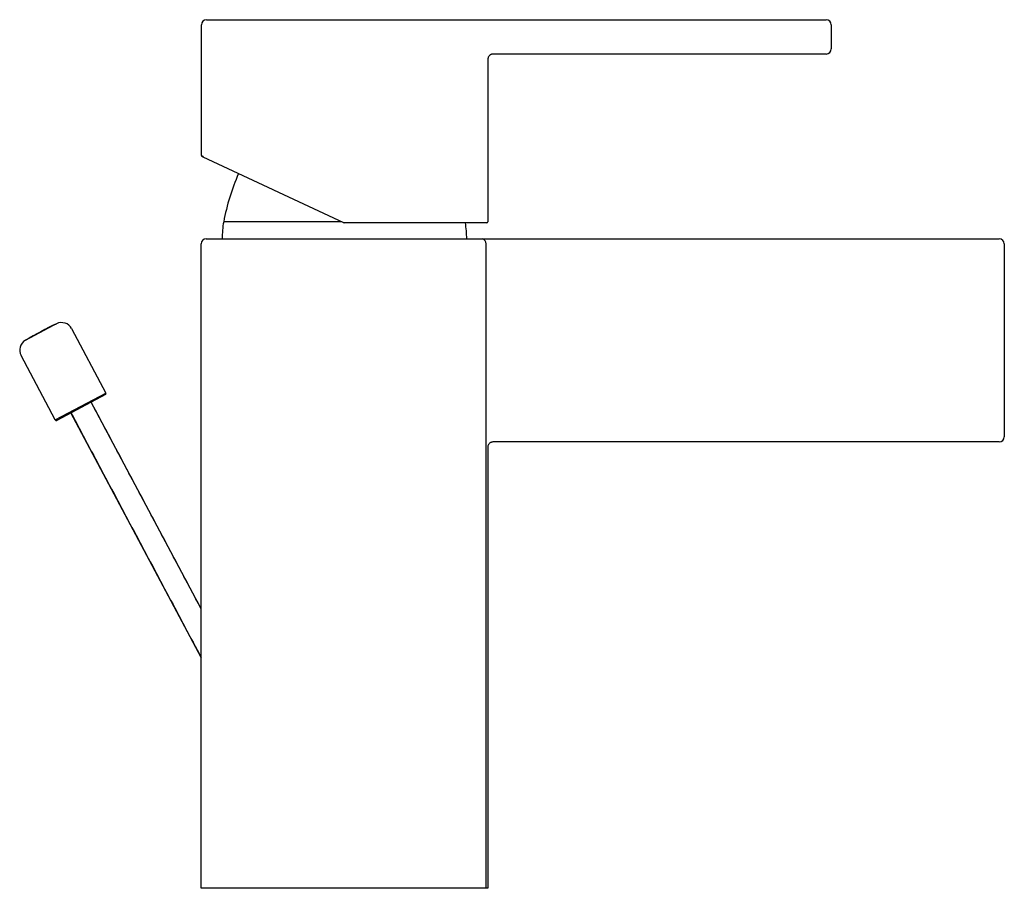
# Model space of a CAD drawing. Header units: millimetres. Extents: x 3971.209 to 3971.381, y 1849.555 to 1849.707.
import ezdxf

# ---------------------------------------------------------------- set-up
doc = ezdxf.new("R2010")
doc.units = ezdxf.units.MM
doc.layers.add('SANINDUSA', color=3, linetype='Continuous')

msp = doc.modelspace()

# ---------------------------------------------------------------- linework, layer by layer
at = {"layer": 'SANINDUSA'}
for p, q in [((3971.240450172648, 1849.683388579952), (3971.240450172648, 1849.706240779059)), ((3971.241350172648, 1849.707140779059), (3971.289582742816, 1849.707140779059)), ((3971.289582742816, 1849.707140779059), (3971.290890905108, 1849.707140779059)), ((3971.290890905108, 1849.707140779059), (3971.338450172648, 1849.707140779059)), ((3971.338450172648, 1849.707140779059), (3971.349550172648, 1849.707140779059)), ((3971.350450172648, 1849.706240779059), (3971.350450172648, 1849.702040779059)), ((3971.338450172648, 1849.701140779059), (3971.291400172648, 1849.701140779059)), ((3971.349550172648, 1849.701140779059), (3971.338450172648, 1849.701140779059)), ((3971.290500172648, 1849.700240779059), (3971.290500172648, 1849.671840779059)), ((3971.240450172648, 1849.683388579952), (3971.240701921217, 1849.683297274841)), ((3971.240761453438, 1849.683116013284), (3971.240565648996, 1849.683207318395)), ((3971.265329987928, 1849.671659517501), (3971.240761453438, 1849.683116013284)), ((3971.264943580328, 1849.671839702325), (3971.244351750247, 1849.671839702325)), ((3971.290091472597, 1849.671640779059), (3971.265414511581, 1849.671640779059)), ((3971.290102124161, 1849.671640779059), (3971.290091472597, 1849.671640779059)), ((3971.290300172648, 1849.671640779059), (3971.290102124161, 1849.671640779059)), ((3971.241312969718, 1849.668839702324), (3971.289526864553, 1849.668839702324)), ((3971.289526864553, 1849.668839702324), (3971.290888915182, 1849.668839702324)), ((3971.290888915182, 1849.668839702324), (3971.368437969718, 1849.668839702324)), ((3971.368437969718, 1849.668839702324), (3971.379787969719, 1849.668839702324)), ((3971.240412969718, 1849.555339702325), (3971.240412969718, 1849.667939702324)), ((3971.29017204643, 1849.555339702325), (3971.29017204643, 1849.667939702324)), ((3971.380687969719, 1849.667939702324), (3971.380687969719, 1849.634239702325)), ((3971.209715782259, 1849.651118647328), (3971.214630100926, 1849.653731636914)), ((3971.214630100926, 1849.653731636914), (3971.215149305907, 1849.654007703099)), ((3971.217785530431, 1849.653145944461), (3971.223767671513, 1849.641895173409)), ((3971.214938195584, 1849.637200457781), (3971.208956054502, 1849.648451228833)), ((3971.214938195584, 1849.637200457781), (3971.223767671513, 1849.641895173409)), ((3971.223684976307, 1849.641624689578), (3971.215208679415, 1849.637117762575)), ((3971.240412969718, 1849.604199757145), (3971.221212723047, 1849.640310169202)), ((3971.240412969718, 1849.595679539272), (3971.217680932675, 1849.638432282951)), ((3971.290462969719, 1849.632439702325), (3971.290462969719, 1849.555339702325)), ((3971.368437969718, 1849.633339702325), (3971.291362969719, 1849.633339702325)), ((3971.379787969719, 1849.633339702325), (3971.368437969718, 1849.633339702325)), ((3971.240666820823, 1849.555339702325), (3971.240412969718, 1849.555339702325)), ((3971.29017204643, 1849.555339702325), (3971.240666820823, 1849.555339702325)), ((3971.290191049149, 1849.555339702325), (3971.29017204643, 1849.555339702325)), ((3971.290462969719, 1849.555339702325), (3971.290191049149, 1849.555339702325))]:
    msp.add_line(p, q, dxfattribs=at)
for centre, radius, start, end in [((3971.241350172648, 1849.706240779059), 0.0009000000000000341, 90, 180), ((3971.349550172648, 1849.706240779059), 0.0009000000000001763, 0, 90), ((3971.291400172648, 1849.700240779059), 0.0009000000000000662, 90, 106.4349399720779), ((3971.349550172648, 1849.702040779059), 0.0009000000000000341, 270, 0), ((3971.240650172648, 1849.683388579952), 0.0001999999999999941, 180, 244.999999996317), ((3971.240847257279, 1849.683244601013), 0.0001545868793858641, 160.0780761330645, 236.2856657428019), ((3971.283645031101, 1849.66435384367), 0.04000000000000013, 156.6031769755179, 169.2136981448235), ((3971.259086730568, 1849.669032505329), 0.01500000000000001, 169.2136981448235, 180.7364735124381), ((3971.290300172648, 1849.671840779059), 0.0002000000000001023, 270, 0), ((3971.265414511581, 1849.671840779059), 0.0002000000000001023, 244.999999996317, 270), ((3971.271789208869, 1849.669032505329), 0.01499999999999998, 359.2635264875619, 10.01377360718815), ((3971.241312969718, 1849.667939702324), 0.0009000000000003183, 90, 180), ((3971.289374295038, 1849.668049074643), 0.0008052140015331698, 352.1933752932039, 79.07773718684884), ((3971.379787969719, 1849.667939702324), 0.0009000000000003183, 0, 90), ((3971.249962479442, 1849.58197963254), 0.0799999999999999, 115.7957725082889, 120.2042274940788), ((3971.216019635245, 1849.652207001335), 0.002000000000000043, 28.00000000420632, 115.7957725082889), ((3971.210721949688, 1849.649390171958), 0.002000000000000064, 120.2042274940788, 208.0000000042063), ((3971.223591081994, 1849.641801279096), 0.0002000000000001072, 297.9999999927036, 28.00000000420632), ((3971.215114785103, 1849.637294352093), 0.0002000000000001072, 208.0000000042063, 297.9999999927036), ((3971.379787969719, 1849.634239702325), 0.0009000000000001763, 270, 0), ((3971.291362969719, 1849.632439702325), 0.0009000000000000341, 90, 105.2697421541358)]:
    msp.add_arc(centre, radius, start, end, dxfattribs=at)
for points, knots in [([(3971.291145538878, 1849.701104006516), (3971.291090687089, 1849.701084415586), (3971.291004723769, 1849.701053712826), (3971.290853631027, 1849.700963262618), (3971.290696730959, 1849.700822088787), (3971.290579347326, 1849.700633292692), (3971.290524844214, 1849.700461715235), (3971.290503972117, 1849.700342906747), (3971.290501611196, 1849.700279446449), (3971.290500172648, 1849.700240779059)], [0, 0, 0, 0, 0.1341950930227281, 0.2103095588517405, 0.4372089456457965, 0.7066796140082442, 0.853473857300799, 0.9107192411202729, 1, 1, 1, 1]), ([(3971.29112594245, 1849.633307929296), (3971.291068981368, 1849.633288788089), (3971.290982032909, 1849.633259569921), (3971.29082856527, 1849.633171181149), (3971.290668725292, 1849.633032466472), (3971.290537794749, 1849.632827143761), (3971.290470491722, 1849.632612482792), (3971.290464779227, 1849.632481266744), (3971.290462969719, 1849.632439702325)], [0, 0, 0, 0, 0.137110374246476, 0.2092926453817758, 0.4344410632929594, 0.6999197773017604, 0.9049456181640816, 1, 1, 1, 1])]:
    msp.add_open_spline(points, degree=3, knots=knots, dxfattribs=at)
for points in [[(3971.240412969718, 1849.604199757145), (3971.221212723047, 1849.640310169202)], [(3971.217680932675, 1849.638432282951), (3971.240412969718, 1849.595679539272)]]:
    msp.add_open_spline(points, degree=1, dxfattribs=at)

doc.saveas('drawing.dxf')
